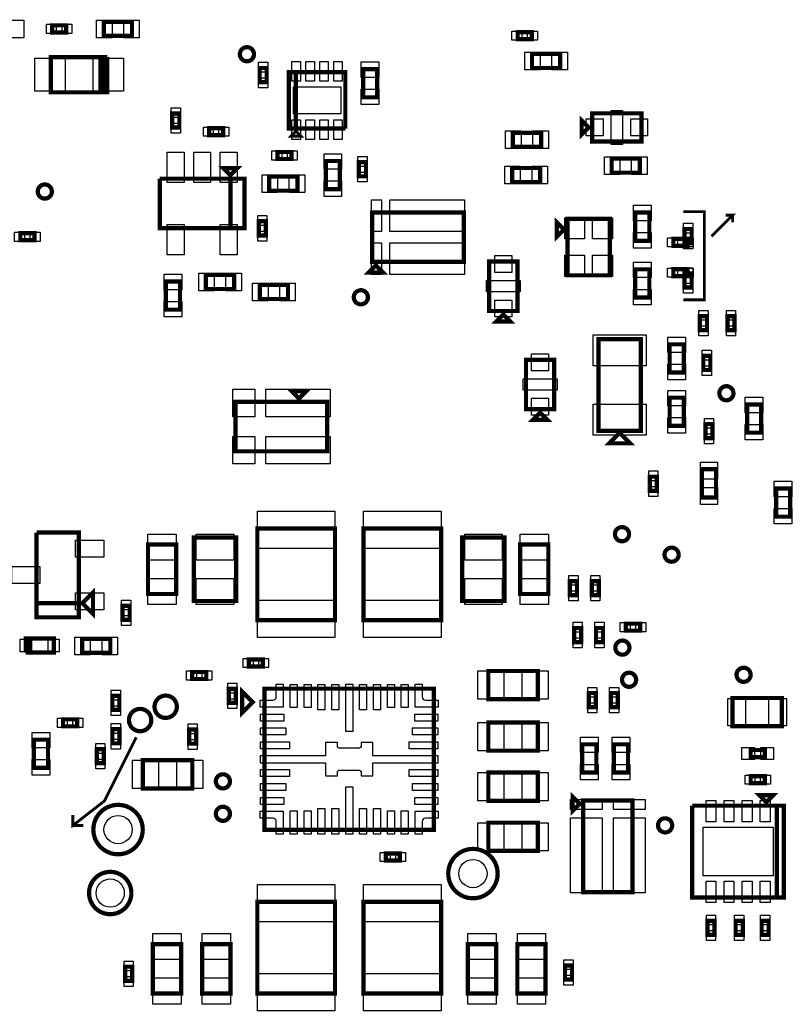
# Model space of a CAD drawing. Extents: x -394 to 5394, y -70 to 7790.
# Tile 4 of 15: x 985 to 2080, y 2107 to 3502. Entities that reach past the tile are written whole.
import ezdxf

# ---------------------------------------------------------------- set-up
doc = ezdxf.new("R2010")
doc.units = 0
for name, color, linetype in [('BG_TASY', 231, 'CONTINUOUS'), ('PG_ASSEMBLY_TOP', 120, 'CONTINUOUS'), ('PIN_TOP', 140, 'CONTINUOUS')]:
    doc.layers.add(name, color=color, linetype=linetype)

msp = doc.modelspace()

# ---------------------------------------------------------------- linework, layer by layer
at = {"layer": 'BG_TASY', "const_width": 4}
for points in [[(1925, 3230), (1955, 3230), (1955, 3105), (1925, 3105)], [(1965, 3195), (1995, 3225), (1985, 3225)], [(1995, 3225), (1995, 3215)], [(1150, 2485), (1105, 2395), (1060, 2360), (1060, 2375)], [(1060, 2360), (1075, 2360)]]:
    msp.add_lwpolyline(points, dxfattribs=at)
at = {"layer": 'PG_ASSEMBLY_TOP', "const_width": 6}
for points in [[(1030.66, 3484.01), (1050.66, 3484.01), (1050.66, 3494.01), (1030.66, 3494.01), (1030.66, 3484.01)], [(1103.94, 3479.01), (1143.94, 3479.01), (1143.94, 3499.01), (1103.94, 3499.01), (1103.94, 3479.01)], [(1710.38, 3484.4), (1690.38, 3484.4), (1690.38, 3474.4), (1710.38, 3474.4), (1710.38, 3484.4)], [(1108.95, 3449.03), (1028.95, 3449.03), (1028.95, 3399.03), (1103.95, 3399.03)], [(1103.95, 3399.03), (1098.95, 3399.03), (1098.95, 3449.03), (1103.95, 3449.03), (1103.95, 3399.03), (1108.95, 3399.03), (1108.95, 3449.03)], [(1710.74, 3433.5), (1750.74, 3433.5), (1750.74, 3453.5), (1710.74, 3453.5), (1710.74, 3433.5)], [(1334.77, 3413.57), (1334.77, 3433.57), (1324.77, 3433.57), (1324.77, 3413.57), (1334.77, 3413.57)], [(1471.33, 3431.94), (1471.33, 3391.94), (1491.33, 3391.94), (1491.33, 3431.94), (1471.33, 3431.94)], [(1446.13, 3347.65), (1446.13, 3427.65), (1366.13, 3427.65), (1366.13, 3347.65), (1376.13, 3347.65), (1376.13, 3427.65)], [(1376.13, 3427.65), (1376.13, 3347.65), (1446.13, 3347.65)], [(1200.9, 3369.22), (1200.9, 3349.22), (1210.9, 3349.22), (1210.9, 3369.22), (1200.9, 3369.22)], [(1781.05, 3339.29), (1781.05, 3359.29), (1791.05, 3349.29), (1781.05, 3339.29)], [(1796.05, 3329.29), (1866.05, 3329.29), (1866.05, 3369.29), (1796.05, 3369.29), (1796.05, 3329.29)], [(1273.12, 3348.32), (1253.12, 3348.32), (1253.12, 3338.32), (1273.12, 3338.32), (1273.12, 3348.32)], [(1376.13, 3342.65), (1371.13, 3337.65), (1381.13, 3337.65), (1376.13, 3342.65)], [(1683.64, 3321.8), (1723.64, 3321.8), (1723.64, 3341.8), (1683.64, 3341.8), (1683.64, 3321.8)], [(1350, 3304.52), (1370, 3304.52), (1370, 3314.52), (1350, 3314.52), (1350, 3304.52)], [(1863.65, 3305.24), (1823.65, 3305.24), (1823.65, 3285.24), (1863.65, 3285.24), (1863.65, 3305.24)], [(1283.3, 3281.68), (1293.3, 3291.68), (1273.3, 3291.68), (1283.3, 3281.68)], [(1438.47, 3261.76), (1438.47, 3301.76), (1418.47, 3301.76), (1418.47, 3261.76), (1438.47, 3261.76)], [(1475.47, 3280.03), (1475.47, 3300.03), (1465.47, 3300.03), (1465.47, 3280.03), (1475.47, 3280.03)], [(1682.46, 3271.8), (1722.46, 3271.8), (1722.46, 3291.8), (1682.46, 3291.8), (1682.46, 3271.8)], [(1283.3, 3206.68), (1283.3, 3276.68), (1183.3, 3276.68)], [(1183.3, 3276.68), (1183.3, 3206.68), (1303.3, 3206.68), (1303.3, 3276.68), (1283.3, 3276.68), (1283.3, 3206.68)], [(1378.41, 3279.68), (1338.41, 3279.68), (1338.41, 3259.68), (1378.41, 3259.68), (1378.41, 3279.68)], [(1614.28, 3158.9), (1614.28, 3228.9), (1484.28, 3228.9), (1484.28, 3158.9), (1614.28, 3158.9)], [(1876.95, 3188.75), (1876.95, 3228.75), (1856.95, 3228.75), (1856.95, 3188.75), (1876.95, 3188.75)], [(1333.49, 3196.33), (1333.49, 3216.33), (1323.49, 3216.33), (1323.49, 3196.33), (1333.49, 3196.33)], [(1755.95, 3204.75), (1745.95, 3214.75), (1745.95, 3194.75), (1755.95, 3204.75)], [(1760.95, 3219.75), (1760.95, 3139.75), (1820.95, 3139.75), (1820.95, 3219.75), (1760.95, 3219.75)], [(1005.6, 3199.4), (985.6, 3199.4), (985.6, 3189.4), (1005.6, 3189.4), (1005.6, 3199.4)], [(1926.97, 3205.44), (1926.97, 3185.44), (1936.97, 3185.44), (1936.97, 3205.44), (1926.97, 3205.44)], [(1910.95, 3181.42), (1930.95, 3181.42), (1930.95, 3191.42), (1910.95, 3191.42), (1910.95, 3181.42)], [(1489.28, 3153.9), (1479.28, 3143.9), (1499.28, 3143.9), (1489.28, 3153.9)], [(1690.16, 3089.25), (1690.16, 3159.25), (1650.16, 3159.25), (1650.16, 3089.25), (1690.16, 3089.25)], [(1288.65, 3140.32), (1248.65, 3140.32), (1248.65, 3120.32), (1288.65, 3120.32), (1288.65, 3140.32)], [(1876.95, 3108.17), (1876.95, 3148.17), (1856.95, 3148.17), (1856.95, 3108.17), (1876.95, 3108.17)], [(1910.95, 3138.46), (1930.95, 3138.46), (1930.95, 3148.46), (1910.95, 3148.46), (1910.95, 3138.46)], [(1936.97, 3122.44), (1936.97, 3142.44), (1926.97, 3142.44), (1926.97, 3122.44), (1936.97, 3122.44)], [(1191.9, 3131.03), (1191.9, 3091.03), (1211.9, 3091.03), (1211.9, 3131.03), (1191.9, 3131.03)], [(1324.93, 3106.16), (1364.93, 3106.16), (1364.93, 3126.16), (1324.93, 3126.16), (1324.93, 3106.16)], [(1680.16, 3074.25), (1660.16, 3074.25), (1670.16, 3084.25), (1680.16, 3074.25)], [(1948.7, 3081.98), (1948.7, 3061.98), (1958.7, 3061.98), (1958.7, 3081.98), (1948.7, 3081.98)], [(1987.7, 3081.98), (1987.7, 3061.98), (1997.7, 3061.98), (1997.7, 3081.98), (1987.7, 3081.98)], [(1864.98, 2919.21), (1864.98, 3049.21), (1804.98, 3049.21), (1804.98, 2919.21), (1864.98, 2919.21)], [(1905.76, 3042), (1905.76, 3002), (1925.76, 3002), (1925.76, 3042), (1905.76, 3042)], [(1953.5, 3025.6), (1953.5, 3005.6), (1963.5, 3005.6), (1963.5, 3025.6), (1953.5, 3025.6)], [(1742.2, 2950), (1742.2, 3020), (1702.2, 3020), (1702.2, 2950), (1742.2, 2950)], [(1380.59, 2965.33), (1390.59, 2975.33), (1370.59, 2975.33), (1380.59, 2965.33)], [(1290.59, 2960.33), (1290.59, 2890.33), (1420.59, 2890.33), (1420.59, 2960.33), (1290.59, 2960.33)], [(1925.76, 2926.42), (1925.76, 2966.42), (1905.76, 2966.42), (1905.76, 2926.42), (1925.76, 2926.42)], [(2035.53, 2916.75), (2035.53, 2956.75), (2015.53, 2956.75), (2015.53, 2916.75), (2035.53, 2916.75)], [(1732.2, 2935), (1712.2, 2935), (1722.2, 2945), (1732.2, 2935)], [(1966.5, 2908.98), (1966.5, 2928.98), (1956.5, 2928.98), (1956.5, 2908.98), (1966.5, 2908.98)], [(1819.98, 2901.71), (1849.98, 2901.71), (1834.98, 2916.71), (1819.98, 2901.71)], [(1971.5, 2824.93), (1971.5, 2864.93), (1951.5, 2864.93), (1951.5, 2824.93), (1971.5, 2824.93)], [(1877.7, 2854.46), (1877.7, 2834.46), (1887.7, 2834.46), (1887.7, 2854.46), (1877.7, 2854.46)], [(2076.61, 2797.69), (2076.61, 2837.69), (2056.61, 2837.69), (2056.61, 2797.69), (2076.61, 2797.69)], [(1008.64, 2775.12), (1008.64, 2675.12), (1068.64, 2675.12)], [(1068.64, 2675.12), (1008.64, 2675.12), (1008.64, 2655.12), (1068.64, 2655.12), (1068.64, 2775.12), (1008.64, 2775.12)], [(1431.51, 2651), (1431.51, 2781), (1321.51, 2781), (1321.51, 2651), (1431.51, 2651)], [(1581.88, 2651), (1581.88, 2781), (1471.88, 2781), (1471.88, 2651), (1581.88, 2651)], [(1231.51, 2768.14), (1231.51, 2678.14), (1291.51, 2678.14), (1291.51, 2768.14), (1231.51, 2768.14)], [(1611.88, 2768.14), (1611.88, 2678.14), (1671.88, 2678.14), (1671.88, 2768.14), (1611.88, 2768.14)], [(1166.51, 2758.14), (1166.51, 2688.14), (1206.51, 2688.14), (1206.51, 2758.14), (1166.51, 2758.14)], [(1693.88, 2758.14), (1693.88, 2688.14), (1733.88, 2688.14), (1733.88, 2758.14), (1693.88, 2758.14)], [(1764.48, 2706.43), (1764.48, 2686.43), (1774.48, 2686.43), (1774.48, 2706.43), (1764.48, 2706.43)], [(1795.48, 2706.43), (1795.48, 2686.43), (1805.48, 2686.43), (1805.48, 2706.43), (1795.48, 2706.43)], [(1073.64, 2675.12), (1088.64, 2660.12), (1088.64, 2690.12), (1073.64, 2675.12)], [(1140.5, 2651.5), (1140.5, 2671.5), (1130.5, 2671.5), (1130.5, 2651.5), (1140.5, 2651.5)], [(1770.38, 2640.01), (1770.38, 2620.01), (1780.38, 2620.01), (1780.38, 2640.01), (1770.38, 2640.01)], [(1801.38, 2640.01), (1801.38, 2620.01), (1811.38, 2620.01), (1811.38, 2640.01), (1801.38, 2640.01)], [(1843.86, 2636.11), (1863.86, 2636.11), (1863.86, 2646.11), (1843.86, 2646.11), (1843.86, 2636.11)], [(993.17, 2605.14), (1033.17, 2605.14), (1033.17, 2625.14), (998.17, 2625.14), (998.17, 2605.14)], [(998.17, 2605.14), (998.17, 2625.14), (993.17, 2625.14), (993.17, 2605.14)], [(1073.1, 2604.63), (1113.1, 2604.63), (1113.1, 2624.63), (1073.1, 2624.63), (1073.1, 2604.63)], [(1309.41, 2585.29), (1329.41, 2585.29), (1329.41, 2595.29), (1309.41, 2595.29), (1309.41, 2585.29)], [(1648.83, 2539.05), (1718.83, 2539.05), (1718.83, 2579.05), (1648.83, 2579.05), (1648.83, 2539.05)], [(1229.19, 2567.6), (1249.19, 2567.6), (1249.19, 2577.6), (1229.19, 2577.6), (1229.19, 2567.6)], [(1281.06, 2553.76), (1281.06, 2533.76), (1291.06, 2533.76), (1291.06, 2553.76), (1281.06, 2553.76)], [(1314.83, 2534.83), (1299.83, 2549.83), (1299.83, 2519.83), (1314.83, 2534.83)], [(1331.7, 2354), (1571.7, 2354), (1571.7, 2554), (1331.7, 2554), (1331.7, 2354)], [(1115.95, 2543.88), (1115.95, 2523.88), (1125.95, 2523.88), (1125.95, 2543.88), (1115.95, 2543.88)], [(1801.28, 2527.81), (1801.28, 2547.81), (1791.28, 2547.81), (1791.28, 2527.81), (1801.28, 2527.81)], [(1832.28, 2527.81), (1832.28, 2547.81), (1822.28, 2547.81), (1822.28, 2527.81), (1832.28, 2527.81)], [(2064.85, 2540.72), (1994.85, 2540.72), (1994.85, 2500.72), (2064.85, 2500.72), (2064.85, 2540.72)], [(1046.15, 2500.55), (1066.15, 2500.55), (1066.15, 2510.55), (1046.15, 2510.55), (1046.15, 2500.55)], [(1116, 2496.43), (1116, 2476.43), (1126, 2476.43), (1126, 2496.43), (1116, 2496.43)], [(1234.85, 2476), (1234.85, 2496), (1224.85, 2496), (1224.85, 2476), (1234.85, 2476)], [(1648.83, 2466.05), (1718.83, 2466.05), (1718.83, 2506.05), (1648.83, 2506.05), (1648.83, 2466.05)], [(1004.77, 2481.67), (1004.77, 2441.67), (1024.77, 2441.67), (1024.77, 2481.67), (1004.77, 2481.67)], [(1104.1, 2448.27), (1104.1, 2468.27), (1094.1, 2468.27), (1094.1, 2448.27), (1104.1, 2448.27)], [(1781.83, 2475.02), (1781.83, 2435.02), (1801.83, 2435.02), (1801.83, 2475.02), (1781.83, 2475.02)], [(1826.83, 2475.02), (1826.83, 2435.02), (1846.83, 2435.02), (1846.83, 2475.02), (1826.83, 2475.02)], [(2020.64, 2457.03), (2040.64, 2457.03), (2040.64, 2467.03), (2020.64, 2467.03), (2020.64, 2457.03)], [(1229.35, 2452.58), (1159.35, 2452.58), (1159.35, 2412.58), (1229.35, 2412.58), (1229.35, 2452.58)], [(1648.83, 2395.05), (1718.83, 2395.05), (1718.83, 2435.05), (1648.83, 2435.05), (1648.83, 2395.05)], [(2020.64, 2420.03), (2040.64, 2420.03), (2040.64, 2430.03), (2020.64, 2430.03), (2020.64, 2420.03)], [(1778.3, 2390.62), (1768.3, 2400.62), (1768.3, 2380.62), (1778.3, 2390.62)], [(2042.75, 2393.16), (2052.75, 2403.16), (2032.75, 2403.16), (2042.75, 2393.16)], [(1783.3, 2265.62), (1853.3, 2265.62), (1853.3, 2395.62), (1783.3, 2395.62), (1783.3, 2265.62)], [(1937.75, 2388.16), (1937.75, 2258.16), (2067.75, 2258.16), (2067.75, 2388.16), (2057.75, 2388.16), (2057.75, 2258.16)], [(2057.75, 2258.16), (2057.75, 2388.16), (1937.75, 2388.16)], [(1648.83, 2324.05), (1718.83, 2324.05), (1718.83, 2364.05), (1648.83, 2364.05), (1648.83, 2324.05)], [(1523.53, 2320.51), (1503.53, 2320.51), (1503.53, 2310.51), (1523.53, 2310.51), (1523.53, 2320.51)], [(1321.51, 2252), (1321.51, 2122), (1431.51, 2122), (1431.51, 2252), (1321.51, 2252)], [(1471.88, 2252), (1471.88, 2122), (1581.88, 2122), (1581.88, 2252), (1471.88, 2252)], [(1969.36, 2205.05), (1969.36, 2225.05), (1959.36, 2225.05), (1959.36, 2205.05), (1969.36, 2205.05)], [(1999.36, 2225.05), (1999.36, 2205.05), (2009.36, 2205.05), (2009.36, 2225.05), (1999.36, 2225.05)], [(2036.14, 2225.05), (2036.14, 2205.05), (2046.14, 2205.05), (2046.14, 2225.05), (2036.14, 2225.05)], [(1213.44, 2121.95), (1213.44, 2191.95), (1173.44, 2191.95), (1173.44, 2121.95), (1213.44, 2121.95)], [(1283.44, 2121.95), (1283.44, 2191.95), (1243.44, 2191.95), (1243.44, 2121.95), (1283.44, 2121.95)], [(1659.95, 2121.95), (1659.95, 2191.95), (1619.95, 2191.95), (1619.95, 2121.95), (1659.95, 2121.95)], [(1729.95, 2121.95), (1729.95, 2191.95), (1689.95, 2191.95), (1689.95, 2121.95), (1729.95, 2121.95)], [(1144.12, 2139.95), (1144.12, 2159.95), (1134.12, 2159.95), (1134.12, 2139.95), (1144.12, 2139.95)], [(1767.45, 2141.81), (1767.45, 2161.81), (1757.45, 2161.81), (1757.45, 2141.81), (1767.45, 2141.81)]]:
    msp.add_lwpolyline(points, dxfattribs=at)
for points in [[(1316.77, 3453.07, 1), (1296.77, 3453.07, 1), (1316.77, 3453.07)], [(1030.32, 3258.48, 1), (1010.32, 3258.48, 1), (1030.32, 3258.48)], [(1478.2, 3108.62, 1), (1458.2, 3108.62, 1), (1478.2, 3108.62)], [(1996.2, 2972.6, 1), (1976.2, 2972.6, 1), (1996.2, 2972.6)], [(1848.27, 2772.88, 1), (1828.27, 2772.88, 1), (1848.27, 2772.88)], [(1918.55, 2743.84, 1), (1898.55, 2743.84, 1), (1918.55, 2743.84)], [(1848.79, 2612.12, 1), (1828.79, 2612.12, 1), (1848.79, 2612.12)], [(2020.58, 2573.63, 1), (2000.58, 2573.63, 1), (2020.58, 2573.63)], [(1858.29, 2566.58, 1), (1838.29, 2566.58, 1), (1858.29, 2566.58)], [(1207.43, 2528.36, 1), (1175.81, 2528.36, 1), (1207.43, 2528.36)], [(1171.21, 2509.45, 1), (1139.59, 2509.45, 1), (1171.21, 2509.45)], [(1282.7, 2422.63, 1), (1262.7, 2422.63, 1), (1282.7, 2422.63)], [(1159.1, 2354.3, 1), (1089.1, 2354.3, 1), (1159.1, 2354.3)], [(1282.7, 2376.65, 1), (1262.7, 2376.65, 1), (1282.7, 2376.65)], [(1909.35, 2360.24, 1), (1889.35, 2360.24, 1), (1909.35, 2360.24)], [(1662.05, 2291.9, 1), (1592.05, 2291.9, 1), (1662.05, 2291.9)], [(1143, 2264.35, 1), (1083, 2264.35, 1), (1143, 2264.35)]]:
    msp.add_lwpolyline(points, format="xyb", dxfattribs=at)
at = {"layer": 'PIN_TOP'}
for points in [[(968.64, 3476.51), (968.64, 3501.51), (990.64, 3501.51), (990.64, 3476.51)], [(1022.64, 3482.51), (1022.64, 3495.51), (1036.64, 3495.51), (1036.64, 3482.51)], [(1044.68, 3482.51), (1044.68, 3495.51), (1058.68, 3495.51), (1058.68, 3482.51)], [(1093.65, 3476.51), (1093.65, 3501.51), (1115.65, 3501.51), (1115.65, 3476.51)], [(1132.23, 3476.51), (1132.23, 3501.51), (1154.23, 3501.51), (1154.23, 3476.51)], [(1696.36, 3485.9), (1696.36, 3472.9), (1682.36, 3472.9), (1682.36, 3485.9)], [(1718.4, 3485.9), (1718.4, 3472.9), (1704.4, 3472.9), (1704.4, 3485.9)], [(1006.11, 3447.53), (1049.11, 3447.53), (1049.11, 3400.53), (1006.11, 3400.53)], [(1088.79, 3447.53), (1131.79, 3447.53), (1131.79, 3400.53), (1088.79, 3400.53)], [(1700.45, 3431), (1700.45, 3456), (1722.45, 3456), (1722.45, 3431)], [(1739.03, 3431), (1739.03, 3456), (1761.03, 3456), (1761.03, 3431)], [(1336.27, 3427.59), (1323.27, 3427.59), (1323.27, 3441.59), (1336.27, 3441.59)], [(1382.6, 3414.99), (1370.6, 3414.99), (1370.6, 3442.99), (1382.6, 3442.99)], [(1402.29, 3414.99), (1390.29, 3414.99), (1390.29, 3442.99), (1402.29, 3442.99)], [(1421.97, 3414.99), (1409.97, 3414.99), (1409.97, 3442.99), (1421.97, 3442.99)], [(1441.66, 3414.99), (1429.66, 3414.99), (1429.66, 3442.99), (1441.66, 3442.99)], [(1468.83, 3442.23), (1493.83, 3442.23), (1493.83, 3420.23), (1468.83, 3420.23)], [(1336.27, 3405.55), (1323.27, 3405.55), (1323.27, 3419.55), (1336.27, 3419.55)], [(1439.63, 3368.65), (1372.63, 3368.65), (1372.63, 3406.65), (1439.63, 3406.65)], [(1468.83, 3403.65), (1493.83, 3403.65), (1493.83, 3381.65), (1468.83, 3381.65)], [(1199.4, 3377.24), (1212.4, 3377.24), (1212.4, 3363.24), (1199.4, 3363.24)], [(1823.05, 3325.29), (1823.05, 3373.29), (1839.05, 3373.29), (1839.05, 3325.29)], [(1199.4, 3355.2), (1212.4, 3355.2), (1212.4, 3341.2), (1199.4, 3341.2)], [(1259.1, 3349.82), (1259.1, 3336.82), (1245.1, 3336.82), (1245.1, 3349.82)], [(1281.14, 3349.82), (1281.14, 3336.82), (1267.14, 3336.82), (1267.14, 3349.82)], [(1382.6, 3332.31), (1370.6, 3332.31), (1370.6, 3360.31), (1382.6, 3360.31)], [(1402.29, 3332.31), (1390.29, 3332.31), (1390.29, 3360.31), (1402.29, 3360.31)], [(1421.97, 3332.31), (1409.97, 3332.31), (1409.97, 3360.31), (1421.97, 3360.31)], [(1441.66, 3332.31), (1429.66, 3332.31), (1429.66, 3360.31), (1441.66, 3360.31)], [(1787.55, 3337.29), (1787.55, 3361.29), (1811.55, 3361.29), (1811.55, 3337.29)], [(1850.55, 3337.29), (1850.55, 3361.29), (1874.55, 3361.29), (1874.55, 3337.29)], [(1673.35, 3319.3), (1673.35, 3344.3), (1695.35, 3344.3), (1695.35, 3319.3)], [(1711.93, 3319.3), (1711.93, 3344.3), (1733.93, 3344.3), (1733.93, 3319.3)], [(1193.9, 3314.36), (1217.9, 3314.36), (1217.9, 3271.36), (1193.9, 3271.36)], [(1231.3, 3314.36), (1255.3, 3314.36), (1255.3, 3271.36), (1231.3, 3271.36)], [(1268.7, 3314.36), (1292.7, 3314.36), (1292.7, 3271.36), (1268.7, 3271.36)], [(1341.98, 3303.02), (1341.98, 3316.02), (1355.98, 3316.02), (1355.98, 3303.02)], [(1364.02, 3303.02), (1364.02, 3316.02), (1378.02, 3316.02), (1378.02, 3303.02)], [(1440.97, 3290.05), (1415.97, 3290.05), (1415.97, 3312.05), (1440.97, 3312.05)], [(1476.97, 3294.05), (1463.97, 3294.05), (1463.97, 3308.05), (1476.97, 3308.05)], [(1835.36, 3307.74), (1835.36, 3282.74), (1813.36, 3282.74), (1813.36, 3307.74)], [(1873.94, 3307.74), (1873.94, 3282.74), (1851.94, 3282.74), (1851.94, 3307.74)], [(1672.17, 3269.3), (1672.17, 3294.3), (1694.17, 3294.3), (1694.17, 3269.3)], [(1710.75, 3269.3), (1710.75, 3294.3), (1732.75, 3294.3), (1732.75, 3269.3)], [(1350.12, 3282.18), (1350.12, 3257.18), (1328.12, 3257.18), (1328.12, 3282.18)], [(1388.7, 3282.18), (1388.7, 3257.18), (1366.7, 3257.18), (1366.7, 3282.18)], [(1476.97, 3272.01), (1463.97, 3272.01), (1463.97, 3286.01), (1476.97, 3286.01)], [(1440.97, 3251.47), (1415.97, 3251.47), (1415.97, 3273.47), (1440.97, 3273.47)], [(1497.22, 3201.91), (1483.22, 3201.91), (1483.22, 3246.91), (1497.22, 3246.91)], [(1615.08, 3201.91), (1509.08, 3201.91), (1509.08, 3246.91), (1615.08, 3246.91)], [(1879.45, 3217.04), (1854.45, 3217.04), (1854.45, 3239.04), (1879.45, 3239.04)], [(1334.99, 3210.35), (1321.99, 3210.35), (1321.99, 3224.35), (1334.99, 3224.35)], [(1193.9, 3212), (1217.9, 3212), (1217.9, 3169), (1193.9, 3169)], [(1268.7, 3212), (1292.7, 3212), (1292.7, 3169), (1268.7, 3169)], [(1757.27, 3221.32), (1785.27, 3221.32), (1785.27, 3191.32), (1757.27, 3191.32)], [(1796.63, 3221.32), (1824.63, 3221.32), (1824.63, 3191.32), (1796.63, 3191.32)], [(1925.47, 3213.46), (1938.47, 3213.46), (1938.47, 3199.46), (1925.47, 3199.46)], [(991.58, 3200.9), (991.58, 3187.9), (977.58, 3187.9), (977.58, 3200.9)], [(1013.62, 3200.9), (1013.62, 3187.9), (999.62, 3187.9), (999.62, 3200.9)], [(1334.99, 3188.31), (1321.99, 3188.31), (1321.99, 3202.31), (1334.99, 3202.31)], [(1879.45, 3178.46), (1854.45, 3178.46), (1854.45, 3200.46), (1879.45, 3200.46)], [(1497.22, 3140.89), (1483.22, 3140.89), (1483.22, 3185.89), (1497.22, 3185.89)], [(1615.08, 3140.89), (1509.08, 3140.89), (1509.08, 3185.89), (1615.08, 3185.89)], [(1902.93, 3179.92), (1902.93, 3192.92), (1916.93, 3192.92), (1916.93, 3179.92)], [(1924.97, 3179.92), (1924.97, 3192.92), (1938.97, 3192.92), (1938.97, 3179.92)], [(1925.47, 3191.42), (1938.47, 3191.42), (1938.47, 3177.42), (1925.47, 3177.42)], [(1682.16, 3143.75), (1658.16, 3143.75), (1658.16, 3167.75), (1682.16, 3167.75)], [(1757.27, 3168.18), (1785.27, 3168.18), (1785.27, 3138.18), (1757.27, 3138.18)], [(1796.63, 3168.18), (1824.63, 3168.18), (1824.63, 3138.18), (1796.63, 3138.18)], [(1879.45, 3136.46), (1854.45, 3136.46), (1854.45, 3158.46), (1879.45, 3158.46)], [(1189.4, 3141.32), (1214.4, 3141.32), (1214.4, 3119.32), (1189.4, 3119.32)], [(1260.36, 3142.82), (1260.36, 3117.82), (1238.36, 3117.82), (1238.36, 3142.82)], [(1298.94, 3142.82), (1298.94, 3117.82), (1276.94, 3117.82), (1276.94, 3142.82)], [(1902.93, 3136.96), (1902.93, 3149.96), (1916.93, 3149.96), (1916.93, 3136.96)], [(1924.97, 3136.96), (1924.97, 3149.96), (1938.97, 3149.96), (1938.97, 3136.96)], [(1938.47, 3136.46), (1925.47, 3136.46), (1925.47, 3150.46), (1938.47, 3150.46)], [(1314.64, 3103.66), (1314.64, 3128.66), (1336.64, 3128.66), (1336.64, 3103.66)], [(1353.22, 3103.66), (1353.22, 3128.66), (1375.22, 3128.66), (1375.22, 3103.66)], [(1694.16, 3116.25), (1646.16, 3116.25), (1646.16, 3132.25), (1694.16, 3132.25)], [(1938.47, 3114.42), (1925.47, 3114.42), (1925.47, 3128.42), (1938.47, 3128.42)], [(1879.45, 3097.88), (1854.45, 3097.88), (1854.45, 3119.88), (1879.45, 3119.88)], [(1189.4, 3102.74), (1214.4, 3102.74), (1214.4, 3080.74), (1189.4, 3080.74)], [(1682.16, 3080.75), (1658.16, 3080.75), (1658.16, 3104.75), (1682.16, 3104.75)], [(1947.2, 3090), (1960.2, 3090), (1960.2, 3076), (1947.2, 3076)], [(1986.2, 3090), (1999.2, 3090), (1999.2, 3076), (1986.2, 3076)], [(1947.2, 3067.96), (1960.2, 3067.96), (1960.2, 3053.96), (1947.2, 3053.96)], [(1986.2, 3067.96), (1999.2, 3067.96), (1999.2, 3053.96), (1986.2, 3053.96)], [(1872.48, 3011.42), (1797.48, 3011.42), (1797.48, 3055.42), (1872.48, 3055.42)], [(1903.26, 3052.29), (1928.26, 3052.29), (1928.26, 3030.29), (1903.26, 3030.29)], [(1734.2, 3004.5), (1710.2, 3004.5), (1710.2, 3028.5), (1734.2, 3028.5)], [(1952, 3033.62), (1965, 3033.62), (1965, 3019.62), (1952, 3019.62)], [(1903.26, 3013.71), (1928.26, 3013.71), (1928.26, 2991.71), (1903.26, 2991.71)], [(1952, 3011.58), (1965, 3011.58), (1965, 2997.58), (1952, 2997.58)], [(1746.2, 2977), (1698.2, 2977), (1698.2, 2993), (1746.2, 2993)], [(1286.94, 2978.29), (1317.94, 2978.29), (1317.94, 2939.29), (1286.94, 2939.29)], [(1333.71, 2978.29), (1424.71, 2978.29), (1424.71, 2939.29), (1333.71, 2939.29)], [(1928.26, 2954.71), (1903.26, 2954.71), (1903.26, 2976.71), (1928.26, 2976.71)], [(1734.2, 2941.5), (1710.2, 2941.5), (1710.2, 2965.5), (1734.2, 2965.5)], [(2038.03, 2945.04), (2013.03, 2945.04), (2013.03, 2967.04), (2038.03, 2967.04)], [(1872.48, 2913), (1797.48, 2913), (1797.48, 2957), (1872.48, 2957)], [(1928.26, 2916.13), (1903.26, 2916.13), (1903.26, 2938.13), (1928.26, 2938.13)], [(1968, 2923), (1955, 2923), (1955, 2937), (1968, 2937)], [(2038.03, 2906.46), (2013.03, 2906.46), (2013.03, 2928.46), (2038.03, 2928.46)], [(1286.94, 2911.37), (1317.94, 2911.37), (1317.94, 2872.37), (1286.94, 2872.37)], [(1333.71, 2911.37), (1424.71, 2911.37), (1424.71, 2872.37), (1333.71, 2872.37)], [(1968, 2900.96), (1955, 2900.96), (1955, 2914.96), (1968, 2914.96)], [(1973.5, 2851.04), (1949.5, 2851.04), (1949.5, 2875.04), (1973.5, 2875.04)], [(1876.2, 2862.48), (1889.2, 2862.48), (1889.2, 2848.48), (1876.2, 2848.48)], [(2079.11, 2825.98), (2054.11, 2825.98), (2054.11, 2847.98), (2079.11, 2847.98)], [(1876.2, 2840.44), (1889.2, 2840.44), (1889.2, 2826.44), (1876.2, 2826.44)], [(1973.5, 2814.82), (1949.5, 2814.82), (1949.5, 2838.82), (1973.5, 2838.82)], [(1431.51, 2752.49), (1321.51, 2752.49), (1321.51, 2805.49), (1431.51, 2805.49)], [(1581.88, 2752.49), (1471.88, 2752.49), (1471.88, 2805.49), (1581.88, 2805.49)], [(2079.11, 2787.4), (2054.11, 2787.4), (2054.11, 2809.4), (2079.11, 2809.4)], [(1103.92, 2764.52), (1103.92, 2740.52), (1063.92, 2740.52), (1063.92, 2764.52)], [(1166.51, 2773.14), (1206.51, 2773.14), (1206.51, 2736.14), (1166.51, 2736.14)], [(1235.01, 2773.14), (1288.01, 2773.14), (1288.01, 2736.14), (1235.01, 2736.14)], [(1615.38, 2773.14), (1668.38, 2773.14), (1668.38, 2736.14), (1615.38, 2736.14)], [(1693.88, 2773.14), (1733.88, 2773.14), (1733.88, 2736.14), (1693.88, 2736.14)], [(1013.36, 2727.12), (1013.36, 2703.12), (973.36, 2703.12), (973.36, 2727.12)], [(1166.51, 2710.14), (1206.51, 2710.14), (1206.51, 2673.14), (1166.51, 2673.14)], [(1235.01, 2710.14), (1288.01, 2710.14), (1288.01, 2673.14), (1235.01, 2673.14)], [(1615.38, 2710.14), (1668.38, 2710.14), (1668.38, 2673.14), (1615.38, 2673.14)], [(1693.88, 2710.14), (1733.88, 2710.14), (1733.88, 2673.14), (1693.88, 2673.14)], [(1762.98, 2714.45), (1775.98, 2714.45), (1775.98, 2700.45), (1762.98, 2700.45)], [(1793.98, 2714.45), (1806.98, 2714.45), (1806.98, 2700.45), (1793.98, 2700.45)], [(1103.92, 2689.72), (1103.92, 2665.72), (1063.92, 2665.72), (1063.92, 2689.72)], [(1142, 2665.52), (1129, 2665.52), (1129, 2679.52), (1142, 2679.52)], [(1431.51, 2626.51), (1321.51, 2626.51), (1321.51, 2679.51), (1431.51, 2679.51)], [(1581.88, 2626.51), (1471.88, 2626.51), (1471.88, 2679.51), (1581.88, 2679.51)], [(1762.98, 2692.41), (1775.98, 2692.41), (1775.98, 2678.41), (1762.98, 2678.41)], [(1793.98, 2692.41), (1806.98, 2692.41), (1806.98, 2678.41), (1793.98, 2678.41)], [(1142, 2643.48), (1129, 2643.48), (1129, 2657.48), (1142, 2657.48)], [(1768.88, 2648.03), (1781.88, 2648.03), (1781.88, 2634.03), (1768.88, 2634.03)], [(1799.88, 2648.03), (1812.88, 2648.03), (1812.88, 2634.03), (1799.88, 2634.03)], [(1835.84, 2634.61), (1835.84, 2647.61), (1849.84, 2647.61), (1849.84, 2634.61)], [(1857.88, 2634.61), (1857.88, 2647.61), (1871.88, 2647.61), (1871.88, 2634.61)], [(985.49, 2606.14), (985.49, 2624.14), (1001.49, 2624.14), (1001.49, 2606.14)], [(1024.85, 2606.14), (1024.85, 2624.14), (1040.85, 2624.14), (1040.85, 2606.14)], [(1062.81, 2602.13), (1062.81, 2627.13), (1084.81, 2627.13), (1084.81, 2602.13)], [(1101.39, 2602.13), (1101.39, 2627.13), (1123.39, 2627.13), (1123.39, 2602.13)], [(1768.88, 2625.99), (1781.88, 2625.99), (1781.88, 2611.99), (1768.88, 2611.99)], [(1799.88, 2625.99), (1812.88, 2625.99), (1812.88, 2611.99), (1799.88, 2611.99)], [(1301.39, 2583.79), (1301.39, 2596.79), (1315.39, 2596.79), (1315.39, 2583.79)], [(1323.43, 2583.79), (1323.43, 2596.79), (1337.43, 2596.79), (1337.43, 2583.79)], [(1221.17, 2566.1), (1221.17, 2579.1), (1235.17, 2579.1), (1235.17, 2566.1)], [(1243.21, 2566.1), (1243.21, 2579.1), (1257.21, 2579.1), (1257.21, 2566.1)], [(1633.83, 2539.05), (1633.83, 2579.05), (1670.83, 2579.05), (1670.83, 2539.05)], [(1696.83, 2539.05), (1696.83, 2579.05), (1733.83, 2579.05), (1733.83, 2539.05)], [(1279.56, 2561.78), (1292.56, 2561.78), (1292.56, 2547.78), (1279.56, 2547.78)], [(1377.96, 2527.07), (1367.96, 2527.07), (1367.96, 2560.07), (1377.96, 2560.07)], [(1397.64, 2527.07), (1387.64, 2527.07), (1387.64, 2560.07), (1397.64, 2560.07)], [(1417.33, 2524.09), (1407.33, 2524.09), (1407.33, 2560.09), (1417.33, 2560.09)], [(1437.01, 2524.09), (1427.01, 2524.09), (1427.01, 2560.09), (1437.01, 2560.09)], [(1446.7, 2493.33), (1446.7, 2560.33), (1456.7, 2560.33), (1456.7, 2493.33)], [(1476.38, 2524.09), (1466.38, 2524.09), (1466.38, 2560.09), (1476.38, 2560.09)], [(1496.07, 2524.09), (1486.07, 2524.09), (1486.07, 2560.09), (1496.07, 2560.09)], [(1515.75, 2527.07), (1505.75, 2527.07), (1505.75, 2560.07), (1515.75, 2560.07)], [(1535.44, 2527.07), (1525.44, 2527.07), (1525.44, 2560.07), (1535.44, 2560.07)], [(1802.78, 2541.83), (1789.78, 2541.83), (1789.78, 2555.83), (1802.78, 2555.83)], [(1833.78, 2541.83), (1820.78, 2541.83), (1820.78, 2555.83), (1833.78, 2555.83)], [(1114.45, 2551.9), (1127.45, 2551.9), (1127.45, 2537.9), (1114.45, 2537.9)], [(1279.56, 2539.74), (1292.56, 2539.74), (1292.56, 2525.74), (1279.56, 2525.74)], [(2013.22, 2540.22), (2013.22, 2501.22), (1988.22, 2501.22), (1988.22, 2540.22)], [(2071.48, 2540.22), (2071.48, 2501.22), (2046.48, 2501.22), (2046.48, 2540.22)], [(1114.45, 2529.86), (1127.45, 2529.86), (1127.45, 2515.86), (1114.45, 2515.86)], [(1802.78, 2519.79), (1789.78, 2519.79), (1789.78, 2533.79), (1802.78, 2533.79)], [(1833.78, 2519.79), (1820.78, 2519.79), (1820.78, 2533.79), (1833.78, 2533.79)], [(1038.13, 2499.05), (1038.13, 2512.05), (1052.13, 2512.05), (1052.13, 2499.05)], [(1060.17, 2499.05), (1060.17, 2512.05), (1074.17, 2512.05), (1074.17, 2499.05)], [(1325.95, 2508.05), (1325.95, 2518.05), (1358.95, 2518.05), (1358.95, 2508.05)], [(1544.45, 2508.05), (1544.45, 2518.05), (1577.45, 2518.05), (1577.45, 2508.05)], [(1114.5, 2504.45), (1127.5, 2504.45), (1127.5, 2490.45), (1114.5, 2490.45)], [(1236.35, 2490.02), (1223.35, 2490.02), (1223.35, 2504.02), (1236.35, 2504.02)], [(1325.92, 2488.37), (1325.92, 2498.37), (1361.92, 2498.37), (1361.92, 2488.37)], [(1541.48, 2488.37), (1541.48, 2498.37), (1577.48, 2498.37), (1577.48, 2488.37)], [(1633.83, 2466.05), (1633.83, 2506.05), (1670.83, 2506.05), (1670.83, 2466.05)], [(1696.83, 2466.05), (1696.83, 2506.05), (1733.83, 2506.05), (1733.83, 2466.05)], [(1002.27, 2491.96), (1027.27, 2491.96), (1027.27, 2469.96), (1002.27, 2469.96)], [(1779.33, 2485.31), (1804.33, 2485.31), (1804.33, 2463.31), (1779.33, 2463.31)], [(1824.33, 2485.31), (1849.33, 2485.31), (1849.33, 2463.31), (1824.33, 2463.31)], [(1105.6, 2462.29), (1092.6, 2462.29), (1092.6, 2476.29), (1105.6, 2476.29)], [(1114.5, 2482.41), (1127.5, 2482.41), (1127.5, 2468.41), (1114.5, 2468.41)], [(1236.35, 2467.98), (1223.35, 2467.98), (1223.35, 2481.98), (1236.35, 2481.98)], [(1325.89, 2468.68), (1325.89, 2478.68), (1366.89, 2478.68), (1366.89, 2468.68)], [(1536.51, 2468.68), (1536.51, 2478.68), (1577.51, 2478.68), (1577.51, 2468.68)], [(2008.25, 2453.53), (2008.25, 2470.53), (2026.25, 2470.53), (2026.25, 2453.53)], [(2035.03, 2453.53), (2035.03, 2470.53), (2053.03, 2470.53), (2053.03, 2453.53)], [(1002.27, 2453.38), (1027.27, 2453.38), (1027.27, 2431.38), (1002.27, 2431.38)], [(1105.6, 2440.25), (1092.6, 2440.25), (1092.6, 2454.25), (1105.6, 2454.25)], [(1181.35, 2452.58), (1181.35, 2412.58), (1144.35, 2412.58), (1144.35, 2452.58)], [(1244.35, 2452.58), (1244.35, 2412.58), (1207.35, 2412.58), (1207.35, 2452.58)], [(1779.33, 2446.73), (1804.33, 2446.73), (1804.33, 2424.73), (1779.33, 2424.73)], [(1824.33, 2446.73), (1849.33, 2446.73), (1849.33, 2424.73), (1824.33, 2424.73)], [(1325.89, 2429.32), (1325.89, 2439.32), (1366.89, 2439.32), (1366.89, 2429.32)], [(1536.51, 2429.32), (1536.51, 2439.32), (1577.51, 2439.32), (1577.51, 2429.32)], [(1633.83, 2395.05), (1633.83, 2435.05), (1670.83, 2435.05), (1670.83, 2395.05)], [(1696.83, 2395.05), (1696.83, 2435.05), (1733.83, 2435.05), (1733.83, 2395.05)], [(2012.62, 2418.53), (2012.62, 2431.53), (2026.62, 2431.53), (2026.62, 2418.53)], [(2034.66, 2418.53), (2034.66, 2431.53), (2048.66, 2431.53), (2048.66, 2418.53)], [(1325.92, 2409.63), (1325.92, 2419.63), (1361.92, 2419.63), (1361.92, 2409.63)], [(1446.7, 2347.67), (1446.7, 2414.67), (1456.7, 2414.67), (1456.7, 2347.67)], [(1541.48, 2409.63), (1541.48, 2419.63), (1577.48, 2419.63), (1577.48, 2409.63)], [(1325.95, 2389.95), (1325.95, 2399.95), (1358.95, 2399.95), (1358.95, 2389.95)], [(1544.45, 2389.94), (1544.45, 2399.94), (1577.45, 2399.94), (1577.45, 2389.94)], [(1765.29, 2382.68), (1765.29, 2396.68), (1810.29, 2396.68), (1810.29, 2382.68)], [(1826.31, 2382.68), (1826.31, 2396.68), (1871.31, 2396.68), (1871.31, 2382.68)], [(1957.36, 2395.25), (1971.36, 2395.25), (1971.36, 2365.25), (1957.36, 2365.25)], [(1982.95, 2395.25), (1996.95, 2395.25), (1996.95, 2365.25), (1982.95, 2365.25)], [(2008.55, 2395.25), (2022.55, 2395.25), (2022.55, 2365.25), (2008.55, 2365.25)], [(2034.14, 2395.25), (2048.14, 2395.25), (2048.14, 2365.25), (2034.14, 2365.25)], [(1377.96, 2347.93), (1367.96, 2347.93), (1367.96, 2380.93), (1377.96, 2380.93)], [(1397.64, 2347.93), (1387.64, 2347.93), (1387.64, 2380.93), (1397.64, 2380.93)], [(1417.33, 2347.91), (1407.33, 2347.91), (1407.33, 2383.91), (1417.33, 2383.91)], [(1437.01, 2347.91), (1427.01, 2347.91), (1427.01, 2383.91), (1437.01, 2383.91)], [(1476.38, 2347.91), (1466.38, 2347.91), (1466.38, 2383.91), (1476.38, 2383.91)], [(1496.07, 2347.91), (1486.07, 2347.91), (1486.07, 2383.91), (1496.07, 2383.91)], [(1515.75, 2347.93), (1505.75, 2347.93), (1505.75, 2380.93), (1515.75, 2380.93)], [(1535.44, 2347.93), (1525.44, 2347.93), (1525.44, 2380.93), (1535.44, 2380.93)], [(1633.83, 2324.05), (1633.83, 2364.05), (1670.83, 2364.05), (1670.83, 2324.05)], [(1696.83, 2324.05), (1696.83, 2364.05), (1733.83, 2364.05), (1733.83, 2324.05)], [(1765.29, 2264.82), (1765.29, 2370.82), (1810.29, 2370.82), (1810.29, 2264.82)], [(1826.31, 2264.82), (1826.31, 2370.82), (1871.31, 2370.82), (1871.31, 2264.82)], [(1953.25, 2357.66), (2052.25, 2357.66), (2052.25, 2288.66), (1953.25, 2288.66)], [(1509.51, 2322.01), (1509.51, 2309.01), (1495.51, 2309.01), (1495.51, 2322.01)], [(1531.55, 2322.01), (1531.55, 2309.01), (1517.55, 2309.01), (1517.55, 2322.01)], [(1321.51, 2276.49), (1431.51, 2276.49), (1431.51, 2223.49), (1321.51, 2223.49)], [(1471.88, 2276.49), (1581.88, 2276.49), (1581.88, 2223.49), (1471.88, 2223.49)], [(1957.36, 2281.07), (1971.36, 2281.07), (1971.36, 2251.07), (1957.36, 2251.07)], [(1982.95, 2281.07), (1996.95, 2281.07), (1996.95, 2251.07), (1982.95, 2251.07)], [(2008.55, 2281.07), (2022.55, 2281.07), (2022.55, 2251.07), (2008.55, 2251.07)], [(2034.14, 2281.07), (2048.14, 2281.07), (2048.14, 2251.07), (2034.14, 2251.07)], [(1970.86, 2219.07), (1957.86, 2219.07), (1957.86, 2233.07), (1970.86, 2233.07)], [(1997.86, 2233.07), (2010.86, 2233.07), (2010.86, 2219.07), (1997.86, 2219.07)], [(2034.64, 2233.07), (2047.64, 2233.07), (2047.64, 2219.07), (2034.64, 2219.07)], [(1213.44, 2169.95), (1173.44, 2169.95), (1173.44, 2206.95), (1213.44, 2206.95)], [(1283.44, 2169.95), (1243.44, 2169.95), (1243.44, 2206.95), (1283.44, 2206.95)], [(1659.95, 2169.95), (1619.95, 2169.95), (1619.95, 2206.95), (1659.95, 2206.95)], [(1729.95, 2169.95), (1689.95, 2169.95), (1689.95, 2206.95), (1729.95, 2206.95)], [(1970.86, 2197.03), (1957.86, 2197.03), (1957.86, 2211.03), (1970.86, 2211.03)], [(1997.86, 2211.03), (2010.86, 2211.03), (2010.86, 2197.03), (1997.86, 2197.03)], [(2034.64, 2211.03), (2047.64, 2211.03), (2047.64, 2197.03), (2034.64, 2197.03)], [(1145.62, 2153.97), (1132.62, 2153.97), (1132.62, 2167.97), (1145.62, 2167.97)], [(1768.95, 2155.83), (1755.95, 2155.83), (1755.95, 2169.83), (1768.95, 2169.83)], [(1321.51, 2150.51), (1431.51, 2150.51), (1431.51, 2097.51), (1321.51, 2097.51)], [(1471.88, 2150.51), (1581.88, 2150.51), (1581.88, 2097.51), (1471.88, 2097.51)], [(1145.62, 2131.93), (1132.62, 2131.93), (1132.62, 2145.93), (1145.62, 2145.93)], [(1213.44, 2106.95), (1173.44, 2106.95), (1173.44, 2143.95), (1213.44, 2143.95)], [(1283.44, 2106.95), (1243.44, 2106.95), (1243.44, 2143.95), (1283.44, 2143.95)], [(1659.95, 2106.95), (1619.95, 2106.95), (1619.95, 2143.95), (1659.95, 2143.95)], [(1729.95, 2106.95), (1689.95, 2106.95), (1689.95, 2143.95), (1729.95, 2143.95)], [(1768.95, 2133.79), (1755.95, 2133.79), (1755.95, 2147.79), (1768.95, 2147.79)]]:
    msp.add_lwpolyline(points, close=True, dxfattribs=at)
for points in [[(1325.72, 2537.66), (1343.63, 2537.66, 0.41475), (1348.36, 2542.39), (1348.36, 2560.3), (1358.2, 2560.3), (1358.2, 2527.82), (1325.72, 2527.82)], [(1555.04, 2560.3), (1555.04, 2542.39, 0.41475), (1559.77, 2537.66), (1577.68, 2537.66), (1577.68, 2527.82), (1545.2, 2527.82), (1545.2, 2560.3)], [(1418.24, 2458.92), (1325.72, 2458.92), (1325.72, 2449.08), (1418.24, 2449.08), (1418.24, 2430.38), (1434.97, 2430.38), (1434.97, 2436.01, -0.413526), (1437.21, 2438.25), (1466.19, 2438.25, -0.413535), (1468.43, 2436.01), (1468.43, 2430.38), (1485.16, 2430.38), (1485.16, 2449.08), (1577.68, 2449.08), (1577.68, 2458.92), (1485.16, 2458.92), (1485.16, 2477.62), (1468.43, 2477.62), (1468.43, 2471.99, -0.413544), (1466.19, 2469.75), (1437.21, 2469.75, -0.413535), (1434.97, 2471.99), (1434.97, 2477.62), (1418.24, 2477.62)], [(1348.36, 2347.7), (1348.36, 2365.61, 0.41475), (1343.63, 2370.34), (1325.72, 2370.34), (1325.72, 2380.18), (1358.2, 2380.18), (1358.2, 2347.7)], [(1577.68, 2370.34), (1559.77, 2370.34, 0.41475), (1555.04, 2365.61), (1555.04, 2347.7), (1545.2, 2347.7), (1545.2, 2380.18), (1577.68, 2380.18)]]:
    msp.add_lwpolyline(points, format="xyb", close=True, dxfattribs=at)
for centre, radius in [((1306.77, 3453.07), 9), ((1020.32, 3258.48), 9), ((1468.2, 3108.62), 9), ((1986.2, 2972.6), 9), ((1838.27, 2772.88), 9), ((1908.55, 2743.84), 9), ((1838.79, 2612.12), 9), ((2010.58, 2573.63), 9), ((1848.29, 2566.58), 9), ((1191.62, 2528.36), 15), ((1155.4, 2509.45), 15), ((1272.7, 2422.63), 9), ((1124.1, 2354.3), 20), ((1272.7, 2376.65), 9), ((1899.35, 2360.24), 9), ((1627.05, 2291.9), 20), ((1113, 2264.35), 20)]:
    msp.add_circle(centre, radius, dxfattribs=at)

doc.saveas('drawing.dxf')
